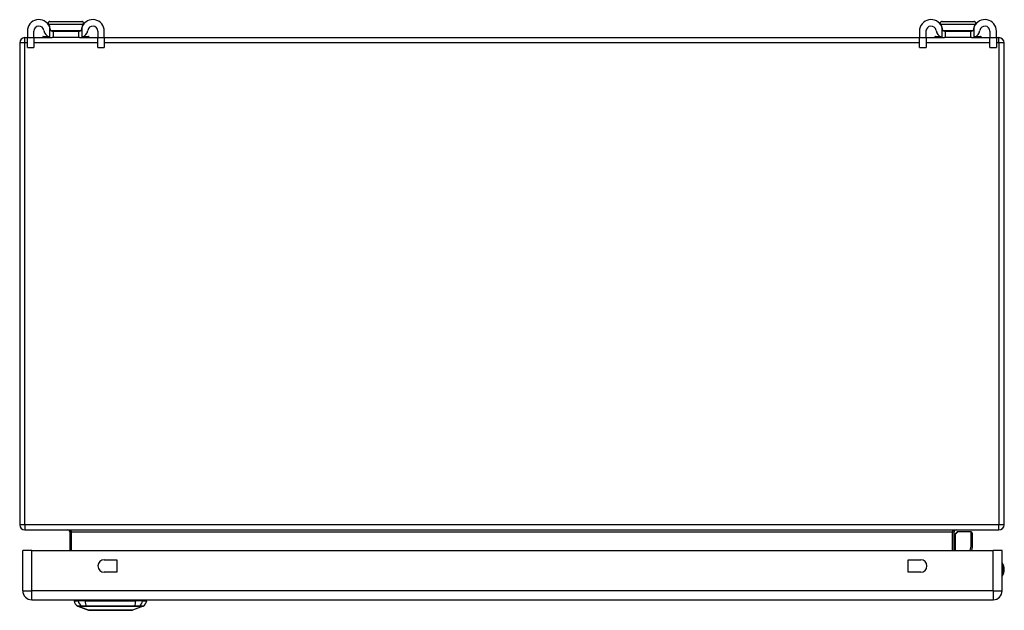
# Model space of a CAD drawing. Header units: inches. Extents: x 7 to 112, y 7 to 76.
# Tile 1 of 9: x 7 to 23, y 7 to 17. Entities that reach past the tile are written whole.
import ezdxf

# ---------------------------------------------------------------- set-up
doc = ezdxf.new("R2010")
doc.units = ezdxf.units.IN
doc.header["$MEASUREMENT"] = 0
doc.layers.add('Visible Edges(ANSI)', color=7, linetype='Continuous', lineweight=25)
doc.layers.add('Visible Tangent Edges(ANSI)', color=7, linetype='Continuous', lineweight=25)

msp = doc.modelspace()

# ---------------------------------------------------------------- linework, layer by layer
at = {"layer": 'Visible Edges(ANSI)'}
for p, q in [((7.953, 16.504), (7.955, 16.504)), ((7.963, 16.579), (8.481, 16.579)), ((8.488, 16.504), (8.491, 16.504)), ((22.453, 16.504), (22.455, 16.504)), ((22.463, 16.579), (22.981, 16.579)), ((22.988, 16.504), (22.991, 16.504)), ((7.597, 16.422), (7.597, 16.315)), ((7.702, 16.315), (7.702, 16.422)), ((7.848, 16.328), (7.848, 16.324)), ((7.856, 16.336), (7.93, 16.336)), ((8.001, 16.422), (8.019, 16.422)), ((8.019, 16.317), (8.019, 16.422)), ((8.019, 16.422), (8.425, 16.422)), ((8.425, 16.422), (8.443, 16.422)), ((8.425, 16.422), (8.425, 16.317)), ((8.513, 16.336), (8.588, 16.336)), ((8.596, 16.328), (8.596, 16.324)), ((8.742, 16.422), (8.742, 16.315)), ((8.847, 16.315), (8.847, 16.422)), ((22.097, 16.422), (22.097, 16.315)), ((22.202, 16.315), (22.202, 16.422)), ((22.348, 16.328), (22.348, 16.324)), ((22.356, 16.336), (22.43, 16.336)), ((22.501, 16.422), (22.519, 16.422)), ((22.519, 16.317), (22.519, 16.422)), ((22.519, 16.422), (22.925, 16.422)), ((22.925, 16.422), (22.943, 16.422)), ((22.925, 16.422), (22.925, 16.317)), ((23.013, 16.336), (23.088, 16.336)), ((23.096, 16.328), (23.096, 16.324)), ((23.242, 16.422), (23.242, 16.315)), ((23.347, 16.315), (23.347, 16.422)), ((7.472, 16.233), (7.472, 8.401)), ((7.556, 16.317), (7.597, 16.317)), ((7.597, 16.159), (7.597, 16.315)), ((7.702, 16.317), (8.001, 16.317)), ((7.702, 16.315), (7.702, 16.159)), ((8.019, 16.317), (8.001, 16.317)), ((8.425, 16.317), (8.019, 16.317)), ((8.443, 16.317), (8.425, 16.317)), ((8.443, 16.317), (8.742, 16.317)), ((8.742, 16.159), (8.742, 16.315)), ((8.847, 16.317), (22.097, 16.317)), ((8.847, 16.315), (8.847, 16.159)), ((22.097, 16.159), (22.097, 16.315)), ((22.202, 16.317), (22.501, 16.317)), ((22.202, 16.315), (22.202, 16.159)), ((22.519, 16.317), (22.501, 16.317)), ((22.925, 16.317), (22.519, 16.317)), ((22.943, 16.317), (22.925, 16.317)), ((22.943, 16.317), (23.242, 16.317)), ((23.242, 16.159), (23.242, 16.315)), ((23.347, 16.317), (23.388, 16.317)), ((23.347, 16.315), (23.347, 16.159)), ((23.472, 8.401), (23.472, 16.233)), ((7.597, 16.159), (7.702, 16.159)), ((8.742, 16.159), (8.847, 16.159)), ((22.097, 16.159), (22.202, 16.159)), ((23.242, 16.159), (23.347, 16.159)), ((7.556, 8.317), (23.388, 8.317)), ((8.285, 8.286), (8.285, 7.982)), ((22.659, 7.982), (22.659, 8.286)), ((22.664, 8.241), (22.704, 8.281)), ((22.934, 8.287), (22.718, 8.287)), ((22.954, 8.267), (22.954, 8.043)), ((22.954, 8.039), (22.943, 7.982)), ((7.522, 7.328), (7.522, 7.982)), ((7.668, 7.982), (7.522, 7.982)), ((7.668, 7.982), (23.294, 7.982)), ((23.44, 7.982), (23.294, 7.982)), ((23.44, 7.328), (23.44, 7.982)), ((8.846, 7.834), (9.049, 7.834)), ((9.049, 7.834), (9.049, 7.631)), ((21.913, 7.631), (21.913, 7.834)), ((21.913, 7.834), (22.116, 7.834)), ((9.049, 7.631), (8.846, 7.631)), ((22.116, 7.631), (21.913, 7.631)), ((7.668, 7.182), (23.294, 7.182)), ((8.356, 7.166), (8.424, 7.166)), ((8.589, 7.012), (8.415, 7.079)), ((8.534, 7.166), (8.424, 7.166)), ((8.534, 7.166), (9.358, 7.166)), ((9.477, 7.079), (9.303, 7.012)), ((9.469, 7.166), (9.358, 7.166)), ((9.469, 7.166), (9.537, 7.166))]:
    msp.add_line(p, q, dxfattribs=at)
at = {"layer": 'Visible Edges(ANSI)', "flags": 128}
for points in [[(7.963, 16.579), (7.96, 16.579), (7.957, 16.578), (7.955, 16.578), (7.952, 16.577), (7.95, 16.576), (7.947, 16.575), (7.945, 16.573), (7.943, 16.572), (7.941, 16.57), (7.939, 16.568), (7.938, 16.565), (7.936, 16.563), (7.935, 16.561), (7.934, 16.558), (7.934, 16.556), (7.933, 16.553), (7.933, 16.55), (7.933, 16.548), (7.933, 16.545), (7.934, 16.542), (7.935, 16.54), (7.936, 16.537), (7.937, 16.535), (7.938, 16.532)], [(7.938, 16.532), (7.939, 16.531), (7.94, 16.53), (7.941, 16.529), (7.942, 16.528), (7.942, 16.527), (7.943, 16.526), (7.944, 16.524), (7.945, 16.523), (7.945, 16.522), (7.946, 16.521), (7.947, 16.52), (7.948, 16.519), (7.948, 16.517), (7.949, 16.516), (7.95, 16.515), (7.95, 16.514), (7.951, 16.513), (7.952, 16.511), (7.952, 16.51), (7.953, 16.509), (7.953, 16.508), (7.954, 16.507), (7.955, 16.505), (7.955, 16.504)], [(7.97, 16.448), (7.97, 16.45), (7.969, 16.452), (7.969, 16.454), (7.969, 16.456), (7.968, 16.458), (7.968, 16.46), (7.967, 16.462), (7.967, 16.464), (7.966, 16.466), (7.966, 16.468), (7.965, 16.47), (7.965, 16.472), (7.964, 16.474), (7.964, 16.476), (7.963, 16.478), (7.963, 16.48), (7.962, 16.482), (7.961, 16.484), (7.961, 16.486), (7.96, 16.487), (7.959, 16.489), (7.958, 16.491), (7.958, 16.493), (7.957, 16.495)], [(8.487, 16.495), (8.486, 16.493), (8.485, 16.491), (8.485, 16.489), (8.484, 16.487), (8.483, 16.486), (8.482, 16.484), (8.482, 16.482), (8.481, 16.48), (8.48, 16.478), (8.48, 16.476), (8.479, 16.474), (8.479, 16.472), (8.478, 16.47), (8.478, 16.468), (8.477, 16.466), (8.477, 16.464), (8.476, 16.462), (8.476, 16.46), (8.475, 16.458), (8.475, 16.456), (8.475, 16.454), (8.474, 16.452), (8.474, 16.45), (8.474, 16.448)], [(8.505, 16.532), (8.507, 16.535), (8.508, 16.537), (8.509, 16.54), (8.51, 16.542), (8.51, 16.545), (8.51, 16.548), (8.511, 16.55), (8.51, 16.553), (8.51, 16.556), (8.509, 16.558), (8.508, 16.561), (8.507, 16.563), (8.506, 16.565), (8.504, 16.568), (8.502, 16.57), (8.501, 16.572), (8.498, 16.573), (8.496, 16.575), (8.494, 16.576), (8.491, 16.577), (8.489, 16.578), (8.486, 16.578), (8.483, 16.579), (8.481, 16.579)], [(8.488, 16.504), (8.489, 16.505), (8.49, 16.507), (8.49, 16.508), (8.491, 16.509), (8.491, 16.51), (8.492, 16.511), (8.493, 16.513), (8.493, 16.514), (8.494, 16.515), (8.495, 16.516), (8.495, 16.517), (8.496, 16.519), (8.497, 16.52), (8.497, 16.521), (8.498, 16.522), (8.499, 16.523), (8.5, 16.524), (8.5, 16.526), (8.501, 16.527), (8.502, 16.528), (8.503, 16.529), (8.504, 16.53), (8.504, 16.531), (8.505, 16.532)], [(22.463, 16.579), (22.46, 16.579), (22.457, 16.578), (22.455, 16.578), (22.452, 16.577), (22.45, 16.576), (22.447, 16.575), (22.445, 16.573), (22.443, 16.572), (22.441, 16.57), (22.439, 16.568), (22.438, 16.565), (22.436, 16.563), (22.435, 16.561), (22.434, 16.558), (22.434, 16.556), (22.433, 16.553), (22.433, 16.55), (22.433, 16.548), (22.433, 16.545), (22.434, 16.542), (22.435, 16.54), (22.436, 16.537), (22.437, 16.535), (22.438, 16.532)], [(22.438, 16.532), (22.439, 16.531), (22.44, 16.53), (22.441, 16.529), (22.442, 16.528), (22.442, 16.527), (22.443, 16.526), (22.444, 16.524), (22.445, 16.523), (22.445, 16.522), (22.446, 16.521), (22.447, 16.52), (22.448, 16.519), (22.448, 16.517), (22.449, 16.516), (22.45, 16.515), (22.45, 16.514), (22.451, 16.513), (22.452, 16.511), (22.452, 16.51), (22.453, 16.509), (22.453, 16.508), (22.454, 16.507), (22.455, 16.505), (22.455, 16.504)], [(22.47, 16.448), (22.47, 16.45), (22.469, 16.452), (22.469, 16.454), (22.469, 16.456), (22.468, 16.458), (22.468, 16.46), (22.467, 16.462), (22.467, 16.464), (22.466, 16.466), (22.466, 16.468), (22.465, 16.47), (22.465, 16.472), (22.464, 16.474), (22.464, 16.476), (22.463, 16.478), (22.463, 16.48), (22.462, 16.482), (22.461, 16.484), (22.461, 16.486), (22.46, 16.487), (22.459, 16.489), (22.458, 16.491), (22.458, 16.493), (22.457, 16.495)], [(22.987, 16.495), (22.986, 16.493), (22.985, 16.491), (22.985, 16.489), (22.984, 16.487), (22.983, 16.486), (22.982, 16.484), (22.982, 16.482), (22.981, 16.48), (22.98, 16.478), (22.98, 16.476), (22.979, 16.474), (22.979, 16.472), (22.978, 16.47), (22.978, 16.468), (22.977, 16.466), (22.977, 16.464), (22.976, 16.462), (22.976, 16.46), (22.975, 16.458), (22.975, 16.456), (22.975, 16.454), (22.974, 16.452), (22.974, 16.45), (22.974, 16.448)], [(23.005, 16.532), (23.007, 16.535), (23.008, 16.537), (23.009, 16.54), (23.01, 16.542), (23.01, 16.545), (23.01, 16.548), (23.011, 16.55), (23.01, 16.553), (23.01, 16.556), (23.009, 16.558), (23.008, 16.561), (23.007, 16.563), (23.006, 16.565), (23.004, 16.568), (23.002, 16.57), (23.001, 16.572), (22.998, 16.573), (22.996, 16.575), (22.994, 16.576), (22.991, 16.577), (22.989, 16.578), (22.986, 16.578), (22.983, 16.579), (22.981, 16.579)], [(22.988, 16.504), (22.989, 16.505), (22.99, 16.507), (22.99, 16.508), (22.991, 16.509), (22.991, 16.51), (22.992, 16.511), (22.993, 16.513), (22.993, 16.514), (22.994, 16.515), (22.995, 16.516), (22.995, 16.517), (22.996, 16.519), (22.997, 16.52), (22.997, 16.521), (22.998, 16.522), (22.999, 16.523), (23, 16.524), (23, 16.526), (23.001, 16.527), (23.002, 16.528), (23.003, 16.529), (23.004, 16.53), (23.004, 16.531), (23.005, 16.532)], [(7.957, 16.324), (7.959, 16.323), (7.961, 16.323), (7.963, 16.322), (7.964, 16.321), (7.966, 16.321), (7.968, 16.32), (7.97, 16.32), (7.972, 16.319), (7.974, 16.319), (7.976, 16.319), (7.978, 16.318), (7.98, 16.318), (7.982, 16.318), (7.984, 16.318), (7.986, 16.317), (7.988, 16.317), (7.989, 16.317), (7.991, 16.317), (7.993, 16.317), (7.995, 16.317), (7.996, 16.317), (7.998, 16.317), (7.999, 16.317), (8.001, 16.317)], [(8.001, 16.422), (7.999, 16.422), (7.998, 16.422), (7.996, 16.422), (7.995, 16.422), (7.993, 16.423), (7.991, 16.423), (7.99, 16.424), (7.988, 16.424), (7.986, 16.425), (7.985, 16.426), (7.983, 16.427), (7.982, 16.428), (7.98, 16.429), (7.979, 16.431), (7.977, 16.432), (7.976, 16.433), (7.975, 16.435), (7.974, 16.437), (7.973, 16.439), (7.972, 16.44), (7.971, 16.442), (7.971, 16.444), (7.97, 16.446), (7.97, 16.448)], [(8.474, 16.448), (8.473, 16.446), (8.473, 16.444), (8.472, 16.442), (8.472, 16.44), (8.471, 16.439), (8.47, 16.437), (8.469, 16.435), (8.467, 16.433), (8.466, 16.432), (8.465, 16.431), (8.464, 16.429), (8.462, 16.428), (8.46, 16.427), (8.459, 16.426), (8.457, 16.425), (8.456, 16.424), (8.454, 16.424), (8.452, 16.423), (8.451, 16.423), (8.449, 16.422), (8.447, 16.422), (8.446, 16.422), (8.444, 16.422), (8.443, 16.422)], [(8.443, 16.317), (8.444, 16.317), (8.446, 16.317), (8.447, 16.317), (8.449, 16.317), (8.451, 16.317), (8.452, 16.317), (8.454, 16.317), (8.456, 16.317), (8.458, 16.317), (8.46, 16.318), (8.461, 16.318), (8.463, 16.318), (8.465, 16.318), (8.467, 16.319), (8.469, 16.319), (8.471, 16.319), (8.473, 16.32), (8.475, 16.32), (8.477, 16.321), (8.479, 16.321), (8.481, 16.322), (8.483, 16.323), (8.485, 16.323), (8.487, 16.324)], [(22.457, 16.324), (22.459, 16.323), (22.461, 16.323), (22.463, 16.322), (22.464, 16.321), (22.466, 16.321), (22.468, 16.32), (22.47, 16.32), (22.472, 16.319), (22.474, 16.319), (22.476, 16.319), (22.478, 16.318), (22.48, 16.318), (22.482, 16.318), (22.484, 16.318), (22.486, 16.317), (22.488, 16.317), (22.489, 16.317), (22.491, 16.317), (22.493, 16.317), (22.495, 16.317), (22.496, 16.317), (22.498, 16.317), (22.499, 16.317), (22.501, 16.317)], [(22.501, 16.422), (22.499, 16.422), (22.498, 16.422), (22.496, 16.422), (22.495, 16.422), (22.493, 16.423), (22.491, 16.423), (22.49, 16.424), (22.488, 16.424), (22.486, 16.425), (22.485, 16.426), (22.483, 16.427), (22.482, 16.428), (22.48, 16.429), (22.479, 16.431), (22.477, 16.432), (22.476, 16.433), (22.475, 16.435), (22.474, 16.437), (22.473, 16.439), (22.472, 16.44), (22.471, 16.442), (22.471, 16.444), (22.47, 16.446), (22.47, 16.448)], [(22.974, 16.448), (22.973, 16.446), (22.973, 16.444), (22.972, 16.442), (22.972, 16.44), (22.971, 16.439), (22.97, 16.437), (22.969, 16.435), (22.967, 16.433), (22.966, 16.432), (22.965, 16.431), (22.964, 16.429), (22.962, 16.428), (22.96, 16.427), (22.959, 16.426), (22.957, 16.425), (22.956, 16.424), (22.954, 16.424), (22.952, 16.423), (22.951, 16.423), (22.949, 16.422), (22.947, 16.422), (22.946, 16.422), (22.944, 16.422), (22.943, 16.422)], [(22.943, 16.317), (22.944, 16.317), (22.946, 16.317), (22.947, 16.317), (22.949, 16.317), (22.951, 16.317), (22.952, 16.317), (22.954, 16.317), (22.956, 16.317), (22.958, 16.317), (22.96, 16.318), (22.961, 16.318), (22.963, 16.318), (22.965, 16.318), (22.967, 16.319), (22.969, 16.319), (22.971, 16.319), (22.973, 16.32), (22.975, 16.32), (22.977, 16.321), (22.979, 16.321), (22.981, 16.322), (22.983, 16.323), (22.985, 16.323), (22.987, 16.324)], [(8.591, 7.011), (8.591, 7.011), (8.593, 7.011), (8.595, 7.011), (8.598, 7.011), (8.602, 7.011), (8.606, 7.011), (8.612, 7.011), (8.618, 7.011), (8.625, 7.011), (8.633, 7.011), (8.642, 7.011), (8.651, 7.011), (8.661, 7.011), (8.672, 7.011), (8.683, 7.011), (8.695, 7.011), (8.708, 7.011), (8.721, 7.011), (8.735, 7.011), (8.749, 7.011), (8.763, 7.011), (8.779, 7.011), (8.794, 7.011), (8.81, 7.011), (8.827, 7.011), (8.843, 7.011), (8.86, 7.011), (8.877, 7.011), (8.894, 7.011), (8.912, 7.011), (8.929, 7.011), (8.946, 7.011), (8.964, 7.011), (8.981, 7.011), (8.999, 7.011), (9.016, 7.011), (9.033, 7.011), (9.05, 7.011), (9.066, 7.011), (9.083, 7.011), (9.099, 7.011), (9.114, 7.011), (9.129, 7.011), (9.144, 7.011), (9.158, 7.011), (9.172, 7.011), (9.185, 7.011), (9.198, 7.011), (9.21, 7.011), (9.221, 7.011), (9.232, 7.011), (9.242, 7.011), (9.251, 7.011), (9.259, 7.011), (9.267, 7.011), (9.274, 7.011), (9.281, 7.011), (9.286, 7.011), (9.291, 7.011), (9.294, 7.011), (9.297, 7.011), (9.3, 7.011), (9.301, 7.011), (9.301, 7.011)]]:
    msp.add_lwpolyline(points, dxfattribs=at)
at = {"layer": 'Visible Edges(ANSI)'}
for centre, radius, start, end in [((7.784, 16.422), 0.188, 23.0739, 180), ((7.784, 16.422), 0.0825, 8.1564, 180), ((7.78, 16.422), 0.192, 7.5355, 25.5123), ((8.664, 16.422), 0.192, 154.4877, 172.4645), ((8.659, 16.422), 0.188, 0, 156.9261), ((8.659, 16.422), 0.0825, 0, 171.8436), ((22.284, 16.422), 0.188, 23.0739, 180), ((22.284, 16.422), 0.0825, 8.1564, 180), ((22.28, 16.422), 0.192, 7.5355, 25.5123), ((23.164, 16.422), 0.192, 154.4877, 172.4645), ((23.159, 16.422), 0.188, 0, 156.9261), ((23.159, 16.422), 0.0825, 0, 171.8436), ((7.856, 16.328), 0.00787, 90, 180), ((7.856, 16.324), 0.00787, 180, 270), ((8.001, 16.453), 0.136, 188.1564, 251.2171), ((8.443, 16.453), 0.136, 288.7829, 351.8436), ((8.588, 16.328), 0.00787, 0, 90), ((8.588, 16.324), 0.00787, 270, 0), ((22.356, 16.328), 0.00787, 90, 180), ((22.356, 16.324), 0.00787, 180, 270), ((22.501, 16.453), 0.136, 188.1564, 251.2171), ((22.943, 16.453), 0.136, 288.7829, 351.8436), ((23.088, 16.328), 0.00787, 0, 90), ((23.088, 16.324), 0.00787, 270, 0), ((7.556, 16.233), 0.084, 90, 180), ((23.388, 16.233), 0.084, 0, 90), ((7.556, 8.401), 0.084, 180, 270), ((23.388, 8.401), 0.084, 270, 0), ((8.254, 8.286), 0.031, 0, 90), ((22.69, 8.286), 0.031, 90, 180), ((22.678, 8.227), 0.0197, 135, 180), ((22.718, 8.267), 0.0197, 90, 135), ((22.934, 8.267), 0.0197, 0, 90), ((22.934, 8.043), 0.0197, 349.0591, 0), ((8.846, 7.732), 0.102, 90, 270), ((22.116, 7.732), 0.102, 270, 90), ((23.287, 7.674), 0.187, 324.6864, 35.3136), ((7.668, 7.328), 0.146, 180, 270), ((23.294, 7.328), 0.146, 270, 0), ((8.473, 7.183), 0.118, 187.9413, 240.2709), ((8.415, 7.158), 0.0394, 143.1301, 168.463), ((8.419, 7.089), 0.00984, 240.2709, 248.7495), ((9.473, 7.089), 0.00984, 291.2505, 299.7291), ((9.42, 7.183), 0.118, 299.7291, 352.0587), ((9.478, 7.158), 0.0394, 11.537, 36.8699), ((8.591, 7.016), 0.00492, 248.7495, 269.7912), ((9.301, 7.016), 0.00492, 270.2088, 291.2505)]:
    msp.add_arc(centre, radius, start, end, dxfattribs=at)
at = {"layer": 'Visible Tangent Edges(ANSI)'}
for p, q in [((8.505, 16.532), (7.938, 16.532)), ((7.957, 16.495), (7.957, 16.324)), ((8.487, 16.324), (8.487, 16.495)), ((23.005, 16.532), (22.438, 16.532)), ((22.457, 16.495), (22.457, 16.324)), ((22.987, 16.324), (22.987, 16.495)), ((7.945, 16.328), (7.848, 16.328)), ((7.848, 16.324), (7.955, 16.324)), ((7.974, 16.436), (8.469, 16.436)), ((8.489, 16.324), (8.596, 16.324)), ((8.596, 16.328), (8.498, 16.328)), ((22.445, 16.328), (22.348, 16.328)), ((22.348, 16.324), (22.455, 16.324)), ((22.474, 16.436), (22.969, 16.436)), ((22.989, 16.324), (23.096, 16.324)), ((23.096, 16.328), (22.998, 16.328)), ((7.556, 16.233), (7.472, 16.233)), ((7.556, 16.233), (7.556, 16.317)), ((7.556, 8.401), (7.556, 16.233)), ((7.597, 16.233), (7.556, 16.233)), ((7.702, 16.315), (7.597, 16.315)), ((8.742, 16.233), (7.702, 16.233)), ((8.847, 16.315), (8.742, 16.315)), ((22.097, 16.233), (8.847, 16.233)), ((22.202, 16.315), (22.097, 16.315)), ((23.242, 16.233), (22.202, 16.233)), ((23.347, 16.315), (23.242, 16.315)), ((23.388, 16.233), (23.347, 16.233)), ((23.388, 16.233), (23.388, 16.317)), ((23.472, 16.233), (23.388, 16.233)), ((23.388, 16.233), (23.388, 8.401)), ((7.556, 8.401), (7.472, 8.401)), ((23.388, 8.401), (7.556, 8.401)), ((7.556, 8.401), (7.556, 8.317)), ((23.472, 8.401), (23.388, 8.401)), ((23.388, 8.317), (23.388, 8.401)), ((8.316, 8.286), (8.285, 8.286)), ((8.316, 7.982), (8.316, 8.286)), ((8.316, 8.286), (22.628, 8.286)), ((22.628, 8.286), (22.659, 8.286)), ((22.628, 8.286), (22.628, 7.982)), ((22.718, 8.287), (22.678, 8.245)), ((22.678, 8.245), (22.678, 7.982)), ((22.934, 8.053), (22.934, 8.287)), ((22.921, 7.982), (22.934, 8.053)), ((7.668, 7.328), (7.668, 7.982)), ((23.294, 7.328), (23.294, 7.982)), ((7.522, 7.328), (7.668, 7.328)), ((23.294, 7.328), (7.668, 7.328)), ((7.668, 7.182), (7.668, 7.328)), ((23.294, 7.328), (23.294, 7.182)), ((23.294, 7.328), (23.44, 7.328)), ((8.415, 7.079), (8.589, 7.012)), ((8.48, 7.079), (8.481, 7.079)), ((8.554, 7.079), (8.554, 7.079)), ((9.338, 7.079), (9.339, 7.079)), ((9.412, 7.079), (9.412, 7.079))]:
    msp.add_line(p, q, dxfattribs=at)
at = {"layer": 'Visible Tangent Edges(ANSI)', "flags": 128}
for points in [[(8.479, 7.08), (8.473, 7.08), (8.468, 7.08), (8.464, 7.08), (8.459, 7.08), (8.455, 7.08), (8.45, 7.08), (8.447, 7.08), (8.443, 7.08), (8.439, 7.08), (8.436, 7.08), (8.433, 7.08), (8.43, 7.08), (8.428, 7.08), (8.425, 7.08), (8.423, 7.08), (8.421, 7.08), (8.42, 7.08), (8.418, 7.08), (8.417, 7.08), (8.416, 7.08), (8.415, 7.08), (8.414, 7.08), (8.414, 7.08), (8.414, 7.08)], [(8.415, 7.079), (8.415, 7.079), (8.416, 7.079), (8.416, 7.079), (8.417, 7.079), (8.418, 7.079), (8.419, 7.079), (8.421, 7.079), (8.423, 7.079), (8.425, 7.079), (8.427, 7.079), (8.429, 7.079), (8.432, 7.079), (8.435, 7.079), (8.438, 7.079), (8.441, 7.079), (8.445, 7.079), (8.448, 7.079), (8.452, 7.079), (8.456, 7.079), (8.461, 7.079), (8.465, 7.079), (8.47, 7.079), (8.475, 7.079), (8.48, 7.079)], [(8.553, 7.08), (8.549, 7.08), (8.545, 7.08), (8.54, 7.08), (8.536, 7.08), (8.532, 7.08), (8.528, 7.08), (8.525, 7.08), (8.521, 7.08), (8.517, 7.08), (8.514, 7.08), (8.51, 7.08), (8.507, 7.08), (8.504, 7.08), (8.501, 7.08), (8.498, 7.08), (8.495, 7.08), (8.493, 7.08), (8.49, 7.08), (8.488, 7.08), (8.486, 7.08), (8.484, 7.08), (8.482, 7.08), (8.48, 7.08), (8.479, 7.08)], [(8.481, 7.079), (8.482, 7.079), (8.484, 7.079), (8.486, 7.079), (8.488, 7.079), (8.49, 7.079), (8.492, 7.079), (8.495, 7.079), (8.497, 7.079), (8.5, 7.079), (8.503, 7.079), (8.506, 7.079), (8.509, 7.079), (8.512, 7.079), (8.515, 7.079), (8.519, 7.079), (8.522, 7.079), (8.526, 7.079), (8.53, 7.079), (8.533, 7.079), (8.537, 7.079), (8.541, 7.079), (8.545, 7.079), (8.55, 7.079), (8.554, 7.079)], [(9.339, 7.08), (9.308, 7.08), (9.276, 7.08), (9.243, 7.08), (9.211, 7.08), (9.178, 7.08), (9.145, 7.08), (9.112, 7.08), (9.079, 7.08), (9.045, 7.08), (9.012, 7.08), (8.979, 7.08), (8.945, 7.08), (8.912, 7.08), (8.879, 7.08), (8.846, 7.08), (8.812, 7.08), (8.779, 7.08), (8.747, 7.08), (8.714, 7.08), (8.681, 7.08), (8.649, 7.08), (8.617, 7.08), (8.585, 7.08), (8.553, 7.08)], [(8.554, 7.079), (8.586, 7.079), (8.618, 7.079), (8.65, 7.079), (8.682, 7.079), (8.714, 7.079), (8.747, 7.079), (8.78, 7.079), (8.813, 7.079), (8.846, 7.079), (8.879, 7.079), (8.912, 7.079), (8.945, 7.079), (8.979, 7.079), (9.012, 7.079), (9.045, 7.079), (9.078, 7.079), (9.111, 7.079), (9.145, 7.079), (9.177, 7.079), (9.21, 7.079), (9.242, 7.079), (9.275, 7.079), (9.307, 7.079), (9.338, 7.079)], [(9.414, 7.08), (9.412, 7.08), (9.411, 7.08), (9.409, 7.08), (9.407, 7.08), (9.404, 7.08), (9.402, 7.08), (9.4, 7.08), (9.397, 7.08), (9.394, 7.08), (9.391, 7.08), (9.388, 7.08), (9.385, 7.08), (9.382, 7.08), (9.379, 7.08), (9.375, 7.08), (9.371, 7.08), (9.368, 7.08), (9.364, 7.08), (9.36, 7.08), (9.356, 7.08), (9.352, 7.08), (9.348, 7.08), (9.344, 7.08), (9.339, 7.08)], [(9.339, 7.079), (9.343, 7.079), (9.347, 7.079), (9.351, 7.079), (9.355, 7.079), (9.359, 7.079), (9.363, 7.079), (9.366, 7.079), (9.37, 7.079), (9.374, 7.079), (9.377, 7.079), (9.38, 7.079), (9.384, 7.079), (9.387, 7.079), (9.39, 7.079), (9.392, 7.079), (9.395, 7.079), (9.398, 7.079), (9.4, 7.079), (9.402, 7.079), (9.405, 7.079), (9.407, 7.079), (9.408, 7.079), (9.41, 7.079), (9.412, 7.079)], [(9.412, 7.079), (9.417, 7.079), (9.422, 7.079), (9.427, 7.079), (9.432, 7.079), (9.436, 7.079), (9.44, 7.079), (9.444, 7.079), (9.448, 7.079), (9.451, 7.079), (9.455, 7.079), (9.458, 7.079), (9.461, 7.079), (9.463, 7.079), (9.466, 7.079), (9.468, 7.079), (9.47, 7.079), (9.471, 7.079), (9.473, 7.079), (9.474, 7.079), (9.475, 7.079), (9.476, 7.079), (9.477, 7.079), (9.477, 7.079), (9.477, 7.079)], [(9.478, 7.08), (9.478, 7.08), (9.478, 7.08), (9.477, 7.08), (9.476, 7.08), (9.475, 7.08), (9.474, 7.08), (9.473, 7.08), (9.471, 7.08), (9.469, 7.08), (9.467, 7.08), (9.465, 7.08), (9.462, 7.08), (9.459, 7.08), (9.456, 7.08), (9.453, 7.08), (9.449, 7.08), (9.446, 7.08), (9.442, 7.08), (9.438, 7.08), (9.433, 7.08), (9.429, 7.08), (9.424, 7.08), (9.419, 7.08), (9.414, 7.08)], [(8.672, 7.011), (8.665, 7.011), (8.659, 7.011), (8.653, 7.011), (8.647, 7.011), (8.642, 7.011), (8.636, 7.012), (8.631, 7.012), (8.627, 7.012), (8.622, 7.012), (8.618, 7.012), (8.614, 7.012), (8.61, 7.012), (8.607, 7.012), (8.604, 7.012), (8.601, 7.012), (8.599, 7.012), (8.597, 7.012), (8.595, 7.012), (8.593, 7.012), (8.592, 7.012), (8.591, 7.012), (8.59, 7.012), (8.589, 7.012), (8.589, 7.012)], [(8.719, 7.011), (8.716, 7.011), (8.714, 7.011), (8.712, 7.011), (8.71, 7.011), (8.708, 7.011), (8.706, 7.011), (8.704, 7.011), (8.702, 7.011), (8.7, 7.011), (8.698, 7.011), (8.696, 7.011), (8.694, 7.011), (8.692, 7.011), (8.69, 7.011), (8.688, 7.011), (8.686, 7.011), (8.684, 7.011), (8.683, 7.011), (8.681, 7.011), (8.679, 7.011), (8.677, 7.011), (8.675, 7.011), (8.673, 7.011), (8.672, 7.011)], [(9.174, 7.011), (9.158, 7.011), (9.141, 7.011), (9.123, 7.012), (9.105, 7.012), (9.086, 7.012), (9.067, 7.012), (9.048, 7.012), (9.028, 7.012), (9.008, 7.012), (8.987, 7.012), (8.967, 7.012), (8.946, 7.012), (8.926, 7.012), (8.905, 7.012), (8.885, 7.012), (8.864, 7.012), (8.845, 7.012), (8.825, 7.012), (8.806, 7.012), (8.787, 7.012), (8.769, 7.012), (8.752, 7.011), (8.735, 7.011), (8.719, 7.011)], [(9.221, 7.011), (9.219, 7.011), (9.217, 7.011), (9.215, 7.011), (9.214, 7.011), (9.212, 7.011), (9.21, 7.011), (9.208, 7.011), (9.206, 7.011), (9.204, 7.011), (9.202, 7.011), (9.2, 7.011), (9.198, 7.011), (9.196, 7.011), (9.194, 7.011), (9.192, 7.011), (9.19, 7.011), (9.188, 7.011), (9.186, 7.011), (9.184, 7.011), (9.182, 7.011), (9.18, 7.011), (9.178, 7.011), (9.176, 7.011), (9.174, 7.011)], [(9.303, 7.012), (9.303, 7.012), (9.302, 7.012), (9.302, 7.012), (9.301, 7.012), (9.299, 7.012), (9.298, 7.012), (9.296, 7.012), (9.294, 7.012), (9.291, 7.012), (9.288, 7.012), (9.285, 7.012), (9.282, 7.012), (9.278, 7.012), (9.274, 7.012), (9.27, 7.012), (9.265, 7.012), (9.261, 7.012), (9.256, 7.012), (9.251, 7.011), (9.245, 7.011), (9.239, 7.011), (9.233, 7.011), (9.227, 7.011), (9.221, 7.011)]]:
    msp.add_lwpolyline(points, dxfattribs=at)
at = {"layer": 'Visible Tangent Edges(ANSI)'}
for centre, radius, start, end in [((23.287, 7.674), 0.168, 335.7439, 24.2561), ((8.591, 7.016), 0.00492, 248.7495, 269.7912)]:
    msp.add_arc(centre, radius, start, end, dxfattribs=at)
for centre, major_axis, ratio, start_param, end_param in [((8.254, 8.286), (0.062, 0), 0.5, 0, 1.570796), ((22.69, 8.286), (-0.062, 0), 0.5, 4.712389, 6.283185), ((22.678, 8.227), (-0.0197, 0), 0.91745, 4.712389, 6.283185), ((22.678, 8.227), (-0.0139, 0.0139), 0.852462, 5.41831, 6.283185), ((22.934, 8.043), (0.0197, 0), 0.533433, 0, 1.570796), ((22.934, 8.043), (0.0193, -0.0037), 0.526442, 0, 1.672214), ((8.534, 7.183), (0, -0.118), 0.946806, 4.850991, 5.760348), ((8.483, 7.089), (0.00009, -0.00984), 0.948405, 5.751701, 5.992347), ((8.572, 7.183), (0, -0.118), 0.321806, 4.850991, 5.760348), ((8.555, 7.089), (-0.00003, -0.00984), 0.317047, 5.761322, 6.001968), ((9.32, 7.183), (0, -0.118), 0.321806, 0.522838, 1.432195), ((9.338, 7.089), (0.00003, -0.00984), 0.317047, 0.281217, 0.521863), ((9.409, 7.089), (-0.00009, -0.00984), 0.948405, 0.290838, 0.531485), ((9.358, 7.183), (0, -0.118), 0.946806, 0.522838, 1.432195)]:
    msp.add_ellipse(centre, major_axis=major_axis, ratio=ratio, start_param=start_param, end_param=end_param, dxfattribs=at)

doc.saveas('drawing.dxf')
